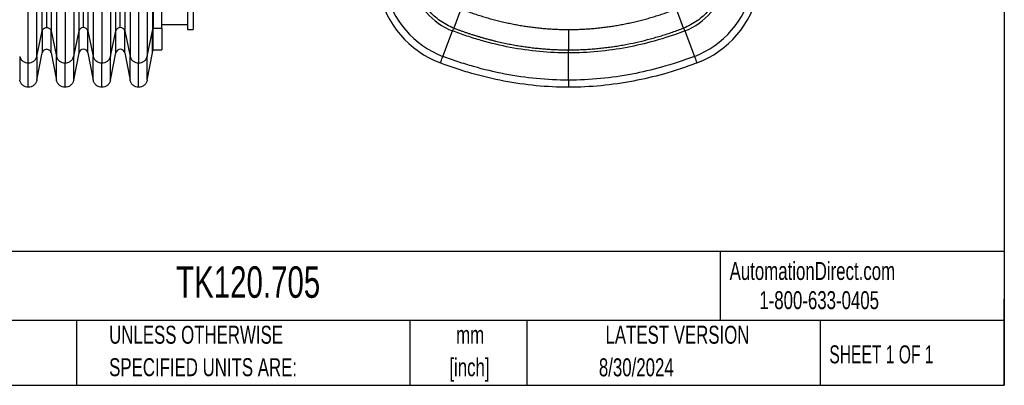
# Model space of a CAD drawing. Header units: millimetres. Extents: x 19 to 819, y 19 to 629.
# Tile 18 of 46: x 471 to 819, y 19 to 148. Entities that reach past the tile are written whole.
import ezdxf

# ---------------------------------------------------------------- set-up
doc = ezdxf.new("R2010")
doc.units = ezdxf.units.MM
doc.header["$LTSCALE"] = 3
doc.layers.add('TEXT', color=140, linetype='Continuous', lineweight=25)
doc.styles.add('SLDTEXTSTYLE0', font='TXT', dxfattribs={"width": 0.7})
doc.styles.add('SLDTEXTSTYLE1', font='TXT', dxfattribs={"width": 0.65})

msp = doc.modelspace()

# ---------------------------------------------------------------- linework, layer by layer
for p, q in [((479.183, 144.265), (479.183, 160.876)), ((482.323, 160.876), (482.323, 144.265)), ((492.183, 144.265), (492.183, 160.876)), ((495.323, 160.876), (495.323, 144.265)), ((505.183, 144.265), (505.183, 160.876)), ((508.323, 160.876), (508.323, 144.265)), ((518.183, 160.876), (518.183, 144.265)), ((518.397, 161.104), (518.397, 145.285)), ((474.253, 132.949), (474.253, 158.347)), ((477.295, 135.287), (477.295, 158.869)), ((487.253, 158.347), (487.253, 132.949)), ((490.295, 158.869), (490.295, 135.287)), ((497.211, 158.869), (497.211, 135.287)), ((500.253, 158.347), (500.253, 132.949)), ((503.295, 158.869), (503.295, 135.287)), ((510.211, 158.869), (510.211, 135.287)), ((513.253, 158.347), (513.253, 132.949)), ((516.295, 158.869), (516.295, 135.287)), ((627.138, 152.014), (624.576, 145.285)), ((705.833, 145.285), (703.271, 152.014)), ((521.485, 146.577), (530.485, 146.577)), ((477.295, 135.287), (479.183, 144.265)), ((482.323, 144.265), (484.211, 135.287)), ((490.295, 135.287), (492.183, 144.265)), ((495.323, 144.265), (497.211, 135.287)), ((503.295, 135.287), (505.183, 144.265)), ((508.323, 144.265), (510.211, 135.287)), ((516.295, 135.287), (518.183, 144.265)), ((518.183, 144.265), (518.397, 145.285)), ((518.397, 145.285), (521.485, 145.285)), ((530.485, 144.777), (532.485, 144.777)), ((620.77, 135.287), (624.188, 144.265)), ((624.188, 144.265), (624.576, 145.285)), ((665.205, 144.777), (665.205, 137.577)), ((705.833, 145.285), (706.222, 144.265)), ((706.222, 144.265), (709.64, 135.287)), ((477.295, 126.879), (479.183, 136.486)), ((482.323, 136.486), (484.211, 126.879)), ((490.295, 126.879), (492.183, 136.486)), ((495.323, 136.486), (497.211, 126.879)), ((503.295, 126.879), (505.183, 136.486)), ((508.323, 136.486), (510.211, 126.879)), ((516.295, 126.879), (518.183, 136.486)), ((518.183, 136.486), (518.397, 137.577)), ((518.397, 137.577), (521.485, 137.577)), ((665.205, 136.486), (665.205, 137.577)), ((665.205, 126.879), (665.205, 136.486))]:
    msp.add_line(p, q)
for centre, radius, start, end in [((632.333, 165.658), 22.891, 192.05786, 249.156), ((698.076, 165.658), 22.891, 290.844, 347.94214), ((632.333, 165.658), 35, 192.05786, 249.156), ((632.333, 165.658), 32.498, 192.05786, 249.156), ((698.076, 165.658), 32.498, 290.844, 347.94214), ((698.076, 165.658), 35, 290.844, 347.94214), ((493.715, 143.896), 1.576, 88.62669, 166.47515), ((493.791, 143.896), 1.576, 13.52485, 91.37331), ((506.715, 143.896), 1.576, 88.62669, 166.47515), ((506.791, 143.896), 1.576, 13.52485, 91.37331), ((493.753, 136.177), 1.6, 11.12026, 168.87974), ((506.753, 136.177), 1.6, 11.12026, 168.87974)]:
    msp.add_arc(centre, radius, start, end)
for points, knots in [([(480.753, 145.472), (480.753, 146.084), (480.753, 146.91), (480.753, 148.973), (480.753, 150.209), (480.753, 152.99), (480.753, 154.534), (480.753, 157.772), (480.753, 159.463), (480.753, 161.146)], [0, 0, 0, 0, 0.25, 0.25, 0.5, 0.5, 0.75, 0.75, 1, 1, 1, 1]), ([(493.753, 145.472), (493.753, 146.084), (493.753, 146.91), (493.753, 148.973), (493.753, 150.209), (493.753, 152.99), (493.753, 154.534), (493.753, 157.772), (493.753, 159.463), (493.753, 161.146)], [0, 0, 0, 0, 0.25, 0.25, 0.5, 0.5, 0.75, 0.75, 1, 1, 1, 1]), ([(506.753, 145.472), (506.753, 146.084), (506.753, 146.91), (506.753, 148.973), (506.753, 150.209), (506.753, 152.99), (506.753, 154.534), (506.753, 157.772), (506.753, 159.463), (506.753, 161.146)], [0, 0, 0, 0, 0.25, 0.25, 0.5, 0.5, 0.75, 0.75, 1, 1, 1, 1]), ([(521.485, 145.285), (521.485, 145.929), (521.485, 146.785), (521.485, 148.868), (521.485, 150.095), (521.485, 152.844), (521.485, 154.365), (521.485, 157.611), (521.485, 159.334), (521.485, 161.104)], [0, 0, 0, 0, 0.25, 0.25, 0.5, 0.5, 0.75, 0.75, 1, 1, 1, 1]), ([(624.576, 145.285), (622.884, 145.929), (621.273, 146.785), (618.312, 148.868), (616.961, 150.095), (614.605, 152.844), (613.598, 154.365), (611.992, 157.611), (611.392, 159.334), (611.014, 161.104)], [0, 0, 0, 0, 0.25, 0.25, 0.5, 0.5, 0.75, 0.75, 1, 1, 1, 1]), ([(719.395, 161.104), (719.017, 159.334), (718.417, 157.611), (716.811, 154.365), (715.805, 152.844), (713.448, 150.095), (712.098, 148.868), (709.136, 146.785), (707.525, 145.929), (705.833, 145.285)], [0, 0, 0, 0, 0.25, 0.25, 0.5, 0.5, 0.75, 0.75, 1, 1, 1, 1]), ([(484.211, 158.869), (484.211, 156.338), (484.211, 153.793), (484.211, 150.139), (484.211, 148.949), (484.211, 146.656), (484.211, 145.552), (484.211, 143.46), (484.211, 142.471), (484.211, 140.63), (484.211, 139.778), (484.211, 137.451), (484.211, 136.208), (484.211, 135.287)], [0, 0, 0, 0, 0.25, 0.25, 0.375, 0.375, 0.5, 0.5, 0.625, 0.625, 0.75, 0.75, 1, 1, 1, 1]), ([(530.485, 152.014), (530.485, 151.894), (530.485, 151.655), (530.485, 151.307), (530.485, 150.968), (530.485, 150.638), (530.485, 150.317), (530.485, 150.004), (530.485, 149.701), (530.485, 149.407), (530.485, 149.122), (530.485, 148.847), (530.485, 148.58), (530.485, 148.322), (530.485, 148.073), (530.485, 147.833), (530.485, 147.603), (530.485, 147.381), (530.485, 147.169), (530.485, 146.965), (530.485, 146.77), (530.485, 146.585), (530.485, 146.409), (530.485, 146.241), (530.485, 146.083), (530.485, 145.934), (530.485, 145.794), (530.485, 145.662), (530.485, 145.54), (530.485, 145.427), (530.485, 145.323), (530.485, 145.228), (530.485, 145.142), (530.485, 145.065), (530.485, 144.997), (530.485, 144.939), (530.485, 144.889), (530.485, 144.848), (530.485, 144.816), (530.485, 144.794), (530.485, 144.78), (530.485, 144.778), (530.485, 144.777)], [0, 0, 0, 0, 0.0260556, 0.0520321, 0.0779312, 0.103755, 0.1295052, 0.1551838, 0.1807926, 0.2063335, 0.2318086, 0.2572197, 0.2825688, 0.3078579, 0.333089, 0.3582641, 0.3833851, 0.4084543, 0.4334735, 0.4584449, 0.4833704, 0.5082523, 0.5330926, 0.5578934, 0.5826568, 0.6073849, 0.6320799, 0.6567439, 0.681379, 0.7059875, 0.7305714, 0.755133, 0.7796744, 0.8041978, 0.8287054, 0.8531993, 0.8776818, 0.9021551, 0.9266214, 0.9510828, 0.9755416, 1, 1, 1, 1]), ([(532.485, 152.014), (532.485, 151.894), (532.485, 151.655), (532.485, 151.307), (532.485, 150.968), (532.485, 150.638), (532.485, 150.317), (532.485, 150.004), (532.485, 149.701), (532.485, 149.407), (532.485, 149.122), (532.485, 148.847), (532.485, 148.58), (532.485, 148.322), (532.485, 148.073), (532.485, 147.833), (532.485, 147.603), (532.485, 147.381), (532.485, 147.169), (532.485, 146.965), (532.485, 146.77), (532.485, 146.585), (532.485, 146.409), (532.485, 146.241), (532.485, 146.083), (532.485, 145.934), (532.485, 145.794), (532.485, 145.662), (532.485, 145.54), (532.485, 145.427), (532.485, 145.323), (532.485, 145.228), (532.485, 145.142), (532.485, 145.065), (532.485, 144.997), (532.485, 144.939), (532.485, 144.889), (532.485, 144.848), (532.485, 144.816), (532.485, 144.794), (532.485, 144.78), (532.485, 144.778), (532.485, 144.777)], [0, 0, 0, 0, 0.0260556, 0.0520321, 0.0779312, 0.103755, 0.1295052, 0.1551838, 0.1807926, 0.2063335, 0.2318086, 0.2572197, 0.2825688, 0.3078579, 0.333089, 0.3582641, 0.3833851, 0.4084543, 0.4334735, 0.4584449, 0.4833704, 0.5082523, 0.5330926, 0.5578934, 0.5826568, 0.6073849, 0.6320799, 0.6567439, 0.681379, 0.7059875, 0.7305714, 0.755133, 0.7796744, 0.8041978, 0.8287054, 0.8531993, 0.8776818, 0.9021551, 0.9266214, 0.9510828, 0.9755416, 1, 1, 1, 1]), ([(627.138, 152.014), (627.455, 151.894), (628.087, 151.655), (629.038, 151.307), (629.988, 150.968), (630.939, 150.638), (631.889, 150.317), (632.84, 150.004), (633.791, 149.701), (634.741, 149.407), (635.692, 149.122), (636.643, 148.847), (637.594, 148.58), (638.546, 148.322), (639.497, 148.073), (640.448, 147.833), (641.399, 147.603), (642.351, 147.381), (643.302, 147.169), (644.254, 146.965), (645.205, 146.77), (646.157, 146.585), (647.109, 146.409), (648.06, 146.241), (649.012, 146.083), (649.964, 145.934), (650.916, 145.794), (651.868, 145.662), (652.821, 145.54), (653.773, 145.427), (654.725, 145.323), (655.677, 145.228), (656.63, 145.142), (657.582, 145.065), (658.535, 144.997), (659.488, 144.939), (660.44, 144.889), (661.393, 144.848), (662.346, 144.816), (663.299, 144.794), (664.252, 144.78), (664.887, 144.778), (665.205, 144.777)], [0, 0, 0, 0, 0.0260556, 0.0520321, 0.0779312, 0.103755, 0.1295052, 0.1551838, 0.1807926, 0.2063335, 0.2318086, 0.2572197, 0.2825688, 0.3078579, 0.333089, 0.3582641, 0.3833851, 0.4084543, 0.4334735, 0.4584449, 0.4833704, 0.5082523, 0.5330926, 0.5578934, 0.5826568, 0.6073849, 0.6320799, 0.6567439, 0.681379, 0.7059875, 0.7305714, 0.755133, 0.7796744, 0.8041978, 0.8287054, 0.8531993, 0.8776818, 0.9021551, 0.9266214, 0.9510828, 0.9755416, 1, 1, 1, 1]), ([(665.205, 144.777), (665.522, 144.778), (666.158, 144.78), (667.111, 144.794), (668.064, 144.816), (669.017, 144.848), (669.969, 144.889), (670.922, 144.939), (671.875, 144.997), (672.827, 145.065), (673.78, 145.142), (674.732, 145.228), (675.685, 145.323), (676.637, 145.427), (677.589, 145.54), (678.541, 145.662), (679.493, 145.794), (680.445, 145.934), (681.397, 146.083), (682.349, 146.241), (683.301, 146.409), (684.253, 146.585), (685.204, 146.77), (686.156, 146.965), (687.108, 147.169), (688.059, 147.381), (689.01, 147.603), (689.962, 147.833), (690.913, 148.073), (691.864, 148.322), (692.815, 148.58), (693.766, 148.847), (694.717, 149.122), (695.668, 149.407), (696.619, 149.701), (697.57, 150.004), (698.52, 150.317), (699.471, 150.638), (700.422, 150.968), (701.372, 151.307), (702.323, 151.655), (702.955, 151.894), (703.271, 152.014)], [0, 0, 0, 0, 0.0244584, 0.0489172, 0.0733786, 0.0978449, 0.1223182, 0.1468007, 0.1712946, 0.1958022, 0.2203256, 0.244867, 0.2694286, 0.2940125, 0.318621, 0.3432561, 0.3679201, 0.3926151, 0.4173432, 0.4421066, 0.4669074, 0.4917477, 0.5166296, 0.5415551, 0.5665265, 0.5915457, 0.6166149, 0.6417359, 0.666911, 0.6921421, 0.7174312, 0.7427803, 0.7681914, 0.7936665, 0.8192074, 0.8448162, 0.8704948, 0.896245, 0.9220688, 0.9479679, 0.9739444, 1, 1, 1, 1]), ([(479.183, 144.265), (479.215, 144.42), (479.277, 144.58), (479.464, 144.879), (479.589, 145.018), (479.884, 145.245), (480.054, 145.333), (480.404, 145.446), (480.583, 145.472), (480.753, 145.472)], [0, 0, 0, 0, 0.25, 0.25, 0.5, 0.5, 0.75, 0.75, 1, 1, 1, 1]), ([(479.183, 144.265), (479.183, 143.64), (479.183, 143.047), (479.183, 141.927), (479.183, 141.402), (479.183, 139.949), (479.183, 139.131), (479.183, 137.814), (479.183, 137.316), (479.183, 136.652), (479.183, 136.486), (479.183, 136.486)], [0, 0, 0, 0, 0.125, 0.125, 0.25, 0.25, 0.5, 0.5, 0.75, 0.75, 1, 1, 1, 1]), ([(480.753, 145.472), (480.922, 145.472), (481.102, 145.446), (481.452, 145.333), (481.622, 145.245), (481.917, 145.018), (482.042, 144.879), (482.228, 144.58), (482.29, 144.42), (482.323, 144.265)], [0, 0, 0, 0, 0.25, 0.25, 0.5, 0.5, 0.75, 0.75, 1, 1, 1, 1]), ([(482.323, 136.486), (482.323, 136.486), (482.323, 136.652), (482.323, 137.316), (482.323, 137.814), (482.323, 139.131), (482.323, 139.949), (482.323, 141.402), (482.323, 141.927), (482.323, 143.047), (482.323, 143.64), (482.323, 144.265)], [0, 0, 0, 0, 0.25, 0.25, 0.5, 0.5, 0.75, 0.75, 0.875, 0.875, 1, 1, 1, 1]), ([(492.183, 136.486), (492.183, 136.486), (492.183, 136.65), (492.183, 137.305), (492.183, 137.797), (492.183, 139.102), (492.183, 139.917), (492.183, 141.368), (492.183, 141.894), (492.183, 143.026), (492.183, 143.629), (492.183, 144.265)], [0, 0, 0, 0, 0.020085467, 0.020085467, 0.040191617, 0.040191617, 0.060425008, 0.060425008, 0.070604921, 0.070604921, 0.080896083, 0.080896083, 0.080896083, 0.080896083]), ([(495.323, 136.486), (495.323, 136.486), (495.323, 136.652), (495.323, 137.316), (495.323, 137.814), (495.323, 139.131), (495.323, 139.949), (495.323, 141.402), (495.323, 141.927), (495.323, 143.047), (495.323, 143.64), (495.323, 144.265)], [0, 0, 0, 0, 0.25, 0.25, 0.5, 0.5, 0.75, 0.75, 0.875, 0.875, 1, 1, 1, 1]), ([(505.183, 136.486), (505.183, 136.486), (505.183, 136.65), (505.183, 137.305), (505.183, 137.797), (505.183, 139.102), (505.183, 139.917), (505.183, 141.368), (505.183, 141.894), (505.183, 143.026), (505.183, 143.629), (505.183, 144.265)], [0, 0, 0, 0, 0.020085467, 0.020085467, 0.040191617, 0.040191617, 0.060425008, 0.060425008, 0.070604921, 0.070604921, 0.080896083, 0.080896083, 0.080896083, 0.080896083]), ([(508.323, 136.486), (508.323, 136.486), (508.323, 136.652), (508.323, 137.316), (508.323, 137.814), (508.323, 139.131), (508.323, 139.949), (508.323, 141.402), (508.323, 141.927), (508.323, 143.047), (508.323, 143.64), (508.323, 144.265)], [0, 0, 0, 0, 0.25, 0.25, 0.5, 0.5, 0.75, 0.75, 0.875, 0.875, 1, 1, 1, 1]), ([(518.183, 136.486), (518.183, 136.486), (518.183, 136.65), (518.183, 137.305), (518.183, 137.797), (518.183, 139.102), (518.183, 139.917), (518.183, 141.368), (518.183, 141.894), (518.183, 143.026), (518.183, 143.629), (518.183, 144.265)], [0, 0, 0, 0, 0.020085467, 0.020085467, 0.040191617, 0.040191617, 0.060425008, 0.060425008, 0.070604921, 0.070604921, 0.080896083, 0.080896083, 0.080896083, 0.080896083]), ([(518.397, 137.577), (518.397, 137.577), (518.397, 137.74), (518.397, 138.388), (518.397, 138.875), (518.397, 140.168), (518.397, 140.976), (518.397, 142.413), (518.397, 142.935), (518.397, 144.056), (518.397, 144.654), (518.397, 145.285)], [0, 0, 0, 0, 0.020085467, 0.020085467, 0.040191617, 0.040191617, 0.060425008, 0.060425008, 0.070604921, 0.070604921, 0.080896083, 0.080896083, 0.080896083, 0.080896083]), ([(521.485, 145.285), (521.485, 145.152), (521.485, 144.887), (521.485, 144.502), (521.485, 144.127), (521.485, 143.762), (521.485, 143.408), (521.485, 143.064), (521.485, 142.73), (521.485, 142.407), (521.485, 142.095), (521.485, 141.793), (521.485, 141.501), (521.485, 141.22), (521.485, 140.949), (521.485, 140.688), (521.485, 140.438), (521.485, 140.199), (521.485, 139.97), (521.485, 139.751), (521.485, 139.478), (521.485, 139.164), (521.485, 138.83), (521.485, 138.535), (521.485, 138.279), (521.485, 138.063), (521.485, 137.886), (521.485, 137.748), (521.485, 137.65), (521.485, 137.589), (521.485, 137.581), (521.485, 137.577)], [0, 0, 0, 0, 0.0270756, 0.0540707, 0.0809875, 0.1078281, 0.1345947, 0.1612893, 0.1879142, 0.2144716, 0.2409636, 0.2673925, 0.2937605, 0.3200698, 0.3463228, 0.3725217, 0.3986688, 0.4247664, 0.4508169, 0.4768225, 0.5027857, 0.5529645, 0.6029945, 0.6528931, 0.7026781, 0.752367, 0.8019779, 0.8515286, 0.9010371, 0.9505216, 1, 1, 1, 1]), ([(665.205, 136.486), (661.764, 136.486), (658.316, 136.65), (651.433, 137.305), (647.995, 137.797), (641.14, 139.102), (637.723, 139.917), (632.643, 141.368), (630.941, 141.894), (627.546, 143.026), (625.858, 143.629), (624.188, 144.265)], [0, 0, 0, 0, 0.020085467, 0.020085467, 0.040191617, 0.040191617, 0.060425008, 0.060425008, 0.070604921, 0.070604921, 0.080896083, 0.080896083, 0.080896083, 0.080896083]), ([(624.576, 145.285), (624.927, 145.152), (625.629, 144.887), (626.683, 144.502), (627.738, 144.127), (628.793, 143.762), (629.848, 143.408), (630.903, 143.064), (631.959, 142.73), (633.015, 142.407), (634.072, 142.095), (635.128, 141.793), (636.185, 141.501), (637.243, 141.22), (638.3, 140.949), (639.358, 140.688), (640.416, 140.438), (641.475, 140.199), (642.534, 139.97), (643.593, 139.751), (644.982, 139.478), (646.703, 139.164), (648.757, 138.83), (650.811, 138.535), (652.866, 138.279), (654.921, 138.063), (656.977, 137.886), (659.033, 137.748), (661.09, 137.65), (663.147, 137.589), (664.519, 137.581), (665.205, 137.577)], [0, 0, 0, 0, 0.0270756, 0.0540707, 0.0809875, 0.1078281, 0.1345947, 0.1612893, 0.1879142, 0.2144716, 0.2409636, 0.2673925, 0.2937605, 0.3200698, 0.3463228, 0.3725217, 0.3986688, 0.4247664, 0.4508169, 0.4768225, 0.5027857, 0.5529645, 0.6029945, 0.6528931, 0.7026781, 0.752367, 0.8019779, 0.8515286, 0.9010371, 0.9505216, 1, 1, 1, 1]), ([(665.205, 137.577), (665.55, 137.578), (666.241, 137.58), (667.278, 137.596), (668.314, 137.621), (669.351, 137.656), (670.387, 137.7), (671.423, 137.755), (672.459, 137.82), (673.495, 137.895), (674.531, 137.98), (675.566, 138.075), (676.602, 138.18), (677.637, 138.295), (678.672, 138.42), (679.707, 138.554), (680.742, 138.699), (681.777, 138.854), (682.812, 139.019), (683.847, 139.194), (684.881, 139.378), (686.938, 139.766), (690.017, 140.419), (693.387, 141.264), (696.049, 142.007), (698.008, 142.589), (699.967, 143.208), (701.925, 143.863), (703.883, 144.553), (705.182, 145.04), (705.833, 145.285)], [0, 0, 0, 0, 0.0249288, 0.049857, 0.074787, 0.099721, 0.1246615, 0.1496107, 0.1745709, 0.1995444, 0.2245336, 0.2495407, 0.274568, 0.2996178, 0.3246924, 0.349794, 0.3749249, 0.4000875, 0.4252838, 0.4505163, 0.475787, 0.5010983, 0.6015184, 0.7027985, 0.7517211, 0.8008694, 0.8502575, 0.8998995, 0.9498092, 1, 1, 1, 1]), ([(706.222, 144.265), (702.704, 142.926), (699.153, 141.743), (692.271, 139.819), (689.065, 139.063), (682.417, 137.797), (678.975, 137.305), (672.08, 136.649), (668.627, 136.486), (665.205, 136.486)], [0.919103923, 0.919103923, 0.919103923, 0.919103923, 0.941260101, 0.941260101, 0.960116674, 0.960116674, 0.98002263, 0.98002263, 1, 1, 1, 1]), ([(482.323, 136.486), (482.297, 136.614), (482.254, 136.753), (482.111, 137.037), (482.012, 137.182), (481.745, 137.446), (481.577, 137.564), (481.191, 137.731), (480.972, 137.777), (480.533, 137.777), (480.315, 137.731), (479.928, 137.564), (479.76, 137.446), (479.494, 137.182), (479.394, 137.037), (479.252, 136.753), (479.208, 136.614), (479.183, 136.486)], [0, 0, 0, 0, 0.125, 0.125, 0.25, 0.25, 0.375, 0.375, 0.5, 0.5, 0.625, 0.625, 0.75, 0.75, 0.875, 0.875, 1, 1, 1, 1]), ([(471.211, 135.287), (471.274, 134.986), (471.394, 134.677), (471.755, 134.097), (471.997, 133.828), (472.569, 133.388), (472.898, 133.218), (473.577, 132.999), (473.925, 132.949), (474.253, 132.949)], [0, 0, 0, 0, 0.25, 0.25, 0.5, 0.5, 0.75, 0.75, 1, 1, 1, 1]), ([(471.211, 135.287), (471.211, 134.615), (471.211, 133.979), (471.211, 132.772), (471.211, 132.206), (471.211, 130.638), (471.211, 129.751), (471.211, 128.323), (471.211, 127.782), (471.211, 127.061), (471.211, 126.879), (471.211, 126.879)], [0, 0, 0, 0, 0.125, 0.125, 0.25, 0.25, 0.5, 0.5, 0.75, 0.75, 1, 1, 1, 1]), ([(474.253, 132.949), (474.581, 132.949), (474.929, 132.999), (475.607, 133.218), (475.936, 133.388), (476.508, 133.828), (476.75, 134.097), (477.112, 134.677), (477.231, 134.986), (477.295, 135.287)], [0, 0, 0, 0, 0.25, 0.25, 0.5, 0.5, 0.75, 0.75, 1, 1, 1, 1]), ([(474.253, 124.377), (474.253, 124.377), (474.253, 124.56), (474.253, 125.287), (474.253, 125.833), (474.253, 127.277), (474.253, 128.177), (474.253, 129.773), (474.253, 130.352), (474.253, 131.594), (474.253, 132.253), (474.253, 132.949)], [0, 0, 0, 0, 0.020085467, 0.020085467, 0.040191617, 0.040191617, 0.060425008, 0.060425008, 0.070604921, 0.070604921, 0.080896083, 0.080896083, 0.080896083, 0.080896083]), ([(477.295, 135.287), (477.295, 134.603), (477.295, 133.956), (477.295, 132.737), (477.295, 132.169), (477.295, 130.603), (477.295, 129.72), (477.295, 128.305), (477.295, 127.77), (477.295, 127.058), (477.295, 126.879), (477.295, 126.879)], [0, 0, 0, 0, 0.010291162, 0.010291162, 0.020471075, 0.020471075, 0.040704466, 0.040704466, 0.060810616, 0.060810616, 0.080896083, 0.080896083, 0.080896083, 0.080896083]), ([(484.211, 135.287), (484.274, 134.986), (484.394, 134.677), (484.755, 134.097), (484.997, 133.828), (485.569, 133.388), (485.898, 133.218), (486.577, 132.999), (486.925, 132.949), (487.253, 132.949)], [0, 0, 0, 0, 0.25, 0.25, 0.5, 0.5, 0.75, 0.75, 1, 1, 1, 1]), ([(484.211, 126.879), (484.211, 126.879), (484.211, 127.058), (484.211, 127.77), (484.211, 128.305), (484.211, 129.72), (484.211, 130.603), (484.211, 132.169), (484.211, 132.737), (484.211, 133.956), (484.211, 134.603), (484.211, 135.287)], [0, 0, 0, 0, 0.020085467, 0.020085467, 0.040191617, 0.040191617, 0.060425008, 0.060425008, 0.070604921, 0.070604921, 0.080896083, 0.080896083, 0.080896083, 0.080896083]), ([(487.253, 132.949), (487.581, 132.949), (487.929, 132.999), (488.607, 133.218), (488.936, 133.388), (489.508, 133.828), (489.75, 134.097), (490.112, 134.677), (490.231, 134.986), (490.295, 135.287)], [0, 0, 0, 0, 0.25, 0.25, 0.5, 0.5, 0.75, 0.75, 1, 1, 1, 1]), ([(487.253, 124.377), (487.253, 124.377), (487.253, 124.56), (487.253, 125.287), (487.253, 125.833), (487.253, 127.277), (487.253, 128.177), (487.253, 129.773), (487.253, 130.352), (487.253, 131.594), (487.253, 132.253), (487.253, 132.949)], [0, 0, 0, 0, 0.020085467, 0.020085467, 0.040191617, 0.040191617, 0.060425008, 0.060425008, 0.070604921, 0.070604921, 0.080896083, 0.080896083, 0.080896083, 0.080896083]), ([(490.295, 126.879), (490.295, 126.879), (490.295, 127.061), (490.295, 127.782), (490.295, 128.323), (490.295, 129.751), (490.295, 130.638), (490.295, 132.206), (490.295, 132.772), (490.295, 133.979), (490.295, 134.615), (490.295, 135.287)], [0, 0, 0, 0, 0.25, 0.25, 0.5, 0.5, 0.75, 0.75, 0.875, 0.875, 1, 1, 1, 1]), ([(497.211, 135.287), (497.274, 134.986), (497.394, 134.677), (497.755, 134.097), (497.997, 133.828), (498.569, 133.388), (498.898, 133.218), (499.577, 132.999), (499.925, 132.949), (500.253, 132.949)], [0, 0, 0, 0, 0.25, 0.25, 0.5, 0.5, 0.75, 0.75, 1, 1, 1, 1]), ([(497.211, 126.879), (497.211, 126.879), (497.211, 127.058), (497.211, 127.77), (497.211, 128.305), (497.211, 129.72), (497.211, 130.603), (497.211, 132.169), (497.211, 132.737), (497.211, 133.956), (497.211, 134.603), (497.211, 135.287)], [0, 0, 0, 0, 0.020085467, 0.020085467, 0.040191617, 0.040191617, 0.060425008, 0.060425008, 0.070604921, 0.070604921, 0.080896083, 0.080896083, 0.080896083, 0.080896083]), ([(500.253, 132.949), (500.581, 132.949), (500.929, 132.999), (501.607, 133.218), (501.936, 133.388), (502.508, 133.828), (502.75, 134.097), (503.112, 134.677), (503.231, 134.986), (503.295, 135.287)], [0, 0, 0, 0, 0.25, 0.25, 0.5, 0.5, 0.75, 0.75, 1, 1, 1, 1]), ([(500.253, 124.377), (500.253, 124.377), (500.253, 124.56), (500.253, 125.287), (500.253, 125.833), (500.253, 127.277), (500.253, 128.177), (500.253, 129.773), (500.253, 130.352), (500.253, 131.594), (500.253, 132.253), (500.253, 132.949)], [0, 0, 0, 0, 0.020085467, 0.020085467, 0.040191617, 0.040191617, 0.060425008, 0.060425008, 0.070604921, 0.070604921, 0.080896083, 0.080896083, 0.080896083, 0.080896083]), ([(503.295, 126.879), (503.295, 126.879), (503.295, 127.061), (503.295, 127.782), (503.295, 128.323), (503.295, 129.751), (503.295, 130.638), (503.295, 132.206), (503.295, 132.772), (503.295, 133.979), (503.295, 134.615), (503.295, 135.287)], [0, 0, 0, 0, 0.25, 0.25, 0.5, 0.5, 0.75, 0.75, 0.875, 0.875, 1, 1, 1, 1]), ([(510.211, 135.287), (510.274, 134.986), (510.394, 134.677), (510.755, 134.097), (510.997, 133.828), (511.569, 133.388), (511.898, 133.218), (512.577, 132.999), (512.925, 132.949), (513.253, 132.949)], [0, 0, 0, 0, 0.25, 0.25, 0.5, 0.5, 0.75, 0.75, 1, 1, 1, 1]), ([(510.211, 126.879), (510.211, 126.879), (510.211, 127.058), (510.211, 127.77), (510.211, 128.305), (510.211, 129.72), (510.211, 130.603), (510.211, 132.169), (510.211, 132.737), (510.211, 133.956), (510.211, 134.603), (510.211, 135.287)], [0, 0, 0, 0, 0.020085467, 0.020085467, 0.040191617, 0.040191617, 0.060425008, 0.060425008, 0.070604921, 0.070604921, 0.080896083, 0.080896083, 0.080896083, 0.080896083]), ([(513.253, 132.949), (513.581, 132.949), (513.929, 132.999), (514.607, 133.218), (514.936, 133.388), (515.508, 133.828), (515.75, 134.097), (516.112, 134.677), (516.231, 134.986), (516.295, 135.287)], [0, 0, 0, 0, 0.25, 0.25, 0.5, 0.5, 0.75, 0.75, 1, 1, 1, 1]), ([(513.253, 124.377), (513.253, 124.377), (513.253, 124.56), (513.253, 125.287), (513.253, 125.833), (513.253, 127.277), (513.253, 128.177), (513.253, 129.773), (513.253, 130.352), (513.253, 131.594), (513.253, 132.253), (513.253, 132.949)], [0, 0, 0, 0, 0.020085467, 0.020085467, 0.040191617, 0.040191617, 0.060425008, 0.060425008, 0.070604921, 0.070604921, 0.080896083, 0.080896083, 0.080896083, 0.080896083]), ([(516.295, 126.879), (516.295, 126.879), (516.295, 127.061), (516.295, 127.782), (516.295, 128.323), (516.295, 129.751), (516.295, 130.638), (516.295, 132.206), (516.295, 132.772), (516.295, 133.979), (516.295, 134.615), (516.295, 135.287)], [0, 0, 0, 0, 0.25, 0.25, 0.5, 0.5, 0.75, 0.75, 0.875, 0.875, 1, 1, 1, 1]), ([(619.879, 132.949), (619.879, 132.949), (619.898, 132.999), (619.982, 133.218), (620.047, 133.388), (620.214, 133.828), (620.317, 134.097), (620.537, 134.677), (620.655, 134.986), (620.77, 135.287)], [0, 0, 0, 0, 0.25, 0.25, 0.5, 0.5, 0.75, 0.75, 1, 1, 1, 1]), ([(665.205, 124.377), (661.38, 124.377), (657.548, 124.56), (649.906, 125.287), (646.094, 125.833), (638.509, 127.277), (634.739, 128.177), (629.149, 129.773), (627.277, 130.352), (623.552, 131.594), (621.708, 132.253), (619.879, 132.949)], [0, 0, 0, 0, 0.020085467, 0.020085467, 0.040191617, 0.040191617, 0.060425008, 0.060425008, 0.070604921, 0.070604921, 0.080896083, 0.080896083, 0.080896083, 0.080896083]), ([(665.205, 126.879), (661.433, 126.879), (657.655, 127.061), (650.122, 127.782), (646.366, 128.323), (638.913, 129.751), (635.22, 130.638), (629.749, 132.206), (627.925, 132.772), (624.314, 133.979), (622.534, 134.615), (620.77, 135.287)], [0, 0, 0, 0, 0.25, 0.25, 0.5, 0.5, 0.75, 0.75, 0.875, 0.875, 1, 1, 1, 1]), ([(709.64, 135.287), (705.863, 133.849), (702.037, 132.575), (694.604, 130.497), (691.135, 129.678), (683.926, 128.305), (680.185, 127.77), (672.689, 127.057), (668.93, 126.879), (665.205, 126.879)], [0.919103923, 0.919103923, 0.919103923, 0.919103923, 0.941260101, 0.941260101, 0.960116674, 0.960116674, 0.98002263, 0.98002263, 1, 1, 1, 1]), ([(710.53, 132.949), (706.686, 131.485), (702.789, 130.187), (695.212, 128.068), (691.674, 127.234), (684.319, 125.833), (680.501, 125.287), (672.847, 124.558), (669.009, 124.377), (665.205, 124.377)], [0.919103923, 0.919103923, 0.919103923, 0.919103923, 0.941260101, 0.941260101, 0.960116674, 0.960116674, 0.98002263, 0.98002263, 1, 1, 1, 1]), ([(709.64, 135.287), (709.754, 134.986), (709.872, 134.677), (710.093, 134.097), (710.195, 133.828), (710.363, 133.388), (710.428, 133.218), (710.511, 132.999), (710.53, 132.949), (710.53, 132.949)], [0, 0, 0, 0, 0.25, 0.25, 0.5, 0.5, 0.75, 0.75, 1, 1, 1, 1]), ([(474.253, 124.377), (473.925, 124.377), (473.577, 124.431), (472.898, 124.666), (472.569, 124.848), (471.997, 125.319), (471.755, 125.606), (471.394, 126.226), (471.274, 126.557), (471.211, 126.879)], [0, 0, 0, 0, 0.25, 0.25, 0.5, 0.5, 0.75, 0.75, 1, 1, 1, 1]), ([(477.295, 126.879), (477.231, 126.557), (477.112, 126.226), (476.75, 125.606), (476.508, 125.319), (475.936, 124.848), (475.607, 124.666), (474.929, 124.431), (474.581, 124.377), (474.253, 124.377)], [0, 0, 0, 0, 0.25, 0.25, 0.5, 0.5, 0.75, 0.75, 1, 1, 1, 1]), ([(487.253, 124.377), (486.925, 124.377), (486.577, 124.431), (485.898, 124.666), (485.569, 124.848), (484.997, 125.319), (484.755, 125.606), (484.394, 126.226), (484.274, 126.557), (484.211, 126.879)], [0, 0, 0, 0, 0.25, 0.25, 0.5, 0.5, 0.75, 0.75, 1, 1, 1, 1]), ([(490.295, 126.879), (490.231, 126.557), (490.112, 126.226), (489.75, 125.606), (489.508, 125.319), (488.936, 124.848), (488.607, 124.666), (487.929, 124.431), (487.581, 124.377), (487.253, 124.377)], [0, 0, 0, 0, 0.25, 0.25, 0.5, 0.5, 0.75, 0.75, 1, 1, 1, 1]), ([(500.253, 124.377), (499.925, 124.377), (499.577, 124.431), (498.898, 124.666), (498.569, 124.848), (497.997, 125.319), (497.755, 125.606), (497.394, 126.226), (497.274, 126.557), (497.211, 126.879)], [0, 0, 0, 0, 0.25, 0.25, 0.5, 0.5, 0.75, 0.75, 1, 1, 1, 1]), ([(503.295, 126.879), (503.231, 126.557), (503.112, 126.226), (502.75, 125.606), (502.508, 125.319), (501.936, 124.848), (501.607, 124.666), (500.929, 124.431), (500.581, 124.377), (500.253, 124.377)], [0, 0, 0, 0, 0.25, 0.25, 0.5, 0.5, 0.75, 0.75, 1, 1, 1, 1]), ([(513.253, 124.377), (512.925, 124.377), (512.577, 124.431), (511.898, 124.666), (511.569, 124.848), (510.997, 125.319), (510.755, 125.606), (510.394, 126.226), (510.274, 126.557), (510.211, 126.879)], [0, 0, 0, 0, 0.25, 0.25, 0.5, 0.5, 0.75, 0.75, 1, 1, 1, 1]), ([(516.295, 126.879), (516.231, 126.557), (516.112, 126.226), (515.75, 125.606), (515.508, 125.319), (514.936, 124.848), (514.607, 124.666), (513.929, 124.431), (513.581, 124.377), (513.253, 124.377)], [0, 0, 0, 0, 0.25, 0.25, 0.5, 0.5, 0.75, 0.75, 1, 1, 1, 1]), ([(665.205, 126.879), (665.205, 126.557), (665.205, 126.226), (665.205, 125.606), (665.205, 125.319), (665.205, 124.848), (665.205, 124.666), (665.205, 124.431), (665.205, 124.377), (665.205, 124.377)], [0, 0, 0, 0, 0.25, 0.25, 0.5, 0.5, 0.75, 0.75, 1, 1, 1, 1])]:
    msp.add_open_spline(points, degree=3, knots=knots)
at = {"layer": 'TEXT'}
for p, q in [((819.15, 628.65), (819.15, 19.05)), ((819.15, 66.378), (19.05, 66.378)), ((718.726, 66.378), (718.726, 41.91)), ((819.15, 19.05), (819.15, 49.53)), ((819.15, 41.91), (19.05, 41.91)), ((491.341, 41.91), (491.341, 19.05)), ((609.073, 41.91), (609.073, 19.05)), ((650.436, 41.91), (650.436, 19.05)), ((754.046, 41.91), (754.046, 19.05)), ((19.05, 19.05), (819.15, 19.05))]:
    msp.add_line(p, q, dxfattribs=at)

# ---------------------------------------------------------------- texts
at = {"color": 179, "linetype": 'Continuous', "lineweight": 18, "char_height": 6.35, "attachment_point": 1, "style": 'SLDTEXTSTYLE0'}
for s, insert in [('AutomationDirect.com', (722.085, 62.63)), ('1-800-633-0405', (732.575, 52.311))]:
    msp.add_mtext(s, dxfattribs=dict(at, insert=insert))
at = {"layer": 'TEXT'}
for s, insert, char_height, attachment_point, style in [('TK120.705', (526.505, 61.086), 11.1125, 1, 'SLDTEXTSTYLE0'), ('UNLESS OTHERWISE', (502.824, 40.092), 6.35, 1, 'SLDTEXTSTYLE0'), ('mm', (630.391, 40.065), 6.35, 2, 'SLDTEXTSTYLE0'), ('LATEST VERSION', (703.656, 40.092), 6.35, 2, 'SLDTEXTSTYLE0'), ('SHEET 1 OF 1', (757.324, 33.154), 6.35, 1, 'SLDTEXTSTYLE1'), ('SPECIFIED UNITS ARE:', (502.824, 28.625), 6.35, 1, 'SLDTEXTSTYLE0'), ('[inch]', (630.14, 28.598), 6.35, 2, 'SLDTEXTSTYLE0'), ('8/30/2024', (689.104, 28.579), 6.35, 2, 'SLDTEXTSTYLE0')]:
    msp.add_mtext(s, dxfattribs=dict(at, insert=insert, char_height=char_height, attachment_point=attachment_point, style=style))

doc.saveas('drawing.dxf')
